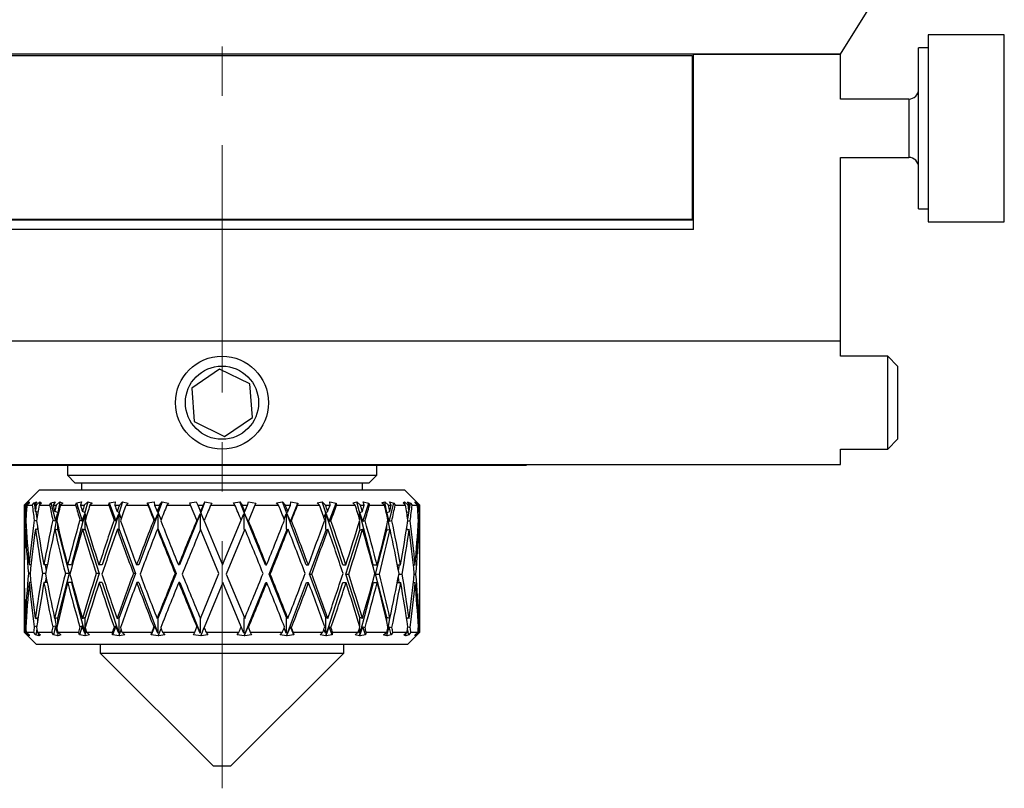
# Model space of a CAD drawing. Header units: inches. Extents: x 0.9 to 19.7, y 1.7 to 15.6.
# Tile 6 of 11: x 10.7 to 12.7, y 6.7 to 8.3. Entities that reach past the tile are written whole.
import ezdxf

# ---------------------------------------------------------------- set-up
doc = ezdxf.new("R2010")
doc.units = ezdxf.units.IN
doc.header["$MEASUREMENT"] = 0
doc.linetypes.add('CENTERX2', pattern=[0.8, 0.5, -0.1, 0.1, -0.1])
doc.layers.add('SLD-0', color=7, linetype='Continuous')

msp = doc.modelspace()

# ---------------------------------------------------------------- linework, layer by layer
at = {"color": 7, "linetype": 'Continuous', "lineweight": 25}
for p, q in [((12.3504, 8.188), (12.4129, 8.288)), ((12.6811, 8.2269), (12.5275, 8.2269)), ((12.5275, 8.2269), (12.5275, 8.0959)), ((12.6811, 8.0959), (12.6811, 8.2269)), ((12.5275, 8.2008), (12.5079, 8.2008)), ((12.5079, 8.0879), (12.5079, 8.2008)), ((12.3504, 8.188), (9.8504, 8.188)), ((10.1504, 8.185), (12.0504, 8.185)), ((12.0504, 8.185), (12.0504, 7.854)), ((12.0529, 7.833), (12.0529, 8.188)), ((12.0529, 8.188), (12.3504, 8.188)), ((12.3504, 8.097), (12.3504, 8.188)), ((12.0529, 8.0948), (12.0504, 8.0923)), ((12.4882, 8.097), (12.3504, 8.097)), ((12.4882, 8.097), (12.4882, 7.9789)), ((12.5079, 7.8752), (12.5079, 8.0879)), ((12.5275, 8.0959), (12.5275, 7.849)), ((12.6811, 7.849), (12.6811, 8.0959)), ((12.0504, 7.9836), (12.0529, 7.9811)), ((12.3504, 7.9789), (12.4882, 7.9789)), ((12.3504, 7.608), (12.3504, 7.9789)), ((12.5079, 7.8752), (12.5275, 7.8752)), ((10.1479, 7.853), (12.0529, 7.853)), ((10.1504, 7.854), (12.0504, 7.854)), ((12.5275, 7.849), (12.6811, 7.849)), ((12.0529, 7.833), (10.1479, 7.833)), ((9.8504, 7.608), (12.3504, 7.608)), ((12.3504, 7.577), (12.3504, 7.608)), ((12.4454, 7.577), (12.3504, 7.577)), ((12.4654, 7.557), (12.4454, 7.577)), ((12.4454, 7.389), (12.4454, 7.577)), ((11.0956, 7.5509), (11.0391, 7.5127)), ((11.1569, 7.5211), (11.0956, 7.5509)), ((12.4654, 7.557), (12.4654, 7.409)), ((11.1617, 7.4531), (11.1569, 7.5211)), ((11.0391, 7.5127), (11.0439, 7.4447)), ((11.0439, 7.4447), (11.1052, 7.4149)), ((11.1052, 7.4149), (11.1617, 7.4531)), ((12.4454, 7.389), (12.4654, 7.409)), ((12.3504, 7.389), (12.4454, 7.389)), ((12.3504, 7.358), (12.3504, 7.389)), ((9.8504, 7.358), (12.3504, 7.358)), ((10.4854, 7.357), (10.9233, 7.357)), ((10.7879, 7.357), (10.7879, 7.3363)), ((10.9233, 7.358), (10.9233, 7.357)), ((10.9233, 7.357), (11.2775, 7.357)), ((11.2775, 7.357), (11.2775, 7.358)), ((11.2775, 7.357), (11.7154, 7.357)), ((11.4129, 7.3363), (11.4129, 7.357)), ((11.7154, 7.358), (11.7154, 7.357)), ((10.7879, 7.3363), (10.8029, 7.3213)), ((10.7879, 7.3363), (11.4129, 7.3363)), ((11.3979, 7.3213), (11.4129, 7.3363)), ((10.7314, 7.307), (10.7004, 7.276)), ((10.7314, 7.307), (11.4694, 7.307)), ((10.8029, 7.3213), (11.3979, 7.3213)), ((10.8167, 7.3213), (10.8167, 7.307)), ((11.3842, 7.307), (11.3842, 7.3213)), ((11.5004, 7.276), (11.4694, 7.307)), ((10.7086, 7.2825), (10.7025, 7.276)), ((10.7037, 7.276), (10.7104, 7.2823)), ((10.7057, 7.2805), (10.7086, 7.2825)), ((10.7104, 7.2823), (10.7104, 7.28)), ((10.7207, 7.2805), (10.7265, 7.2825)), ((10.7265, 7.2825), (10.7214, 7.276)), ((10.725, 7.276), (10.7322, 7.2823)), ((10.7322, 7.2823), (10.7317, 7.2768)), ((10.7322, 7.2823), (10.7354, 7.28)), ((10.7548, 7.2805), (10.7632, 7.2825)), ((10.7632, 7.2825), (10.7594, 7.276)), ((10.7652, 7.276), (10.7724, 7.2823)), ((10.7724, 7.2823), (10.7685, 7.261)), ((10.7724, 7.2823), (10.7786, 7.28)), ((10.8062, 7.2805), (10.8167, 7.2825)), ((10.8167, 7.2825), (10.8145, 7.276)), ((10.8221, 7.276), (10.829, 7.2823)), ((10.829, 7.2823), (10.8235, 7.261)), ((10.829, 7.2823), (10.838, 7.28)), ((10.8724, 7.2805), (10.8845, 7.2825)), ((10.8845, 7.2825), (10.8839, 7.276)), ((10.8993, 7.2823), (10.8924, 7.261)), ((10.8931, 7.276), (10.8993, 7.2823)), ((10.8993, 7.2823), (10.9106, 7.28)), ((10.95, 7.2805), (10.9631, 7.2825)), ((10.9631, 7.2825), (10.9642, 7.276)), ((10.9796, 7.2823), (10.9717, 7.261)), ((10.9744, 7.276), (10.9796, 7.2823)), ((10.9796, 7.2823), (10.9926, 7.28)), ((11.0351, 7.2805), (11.0485, 7.2825)), ((11.0485, 7.2825), (11.0513, 7.276)), ((11.066, 7.2823), (11.0575, 7.261)), ((11.062, 7.276), (11.066, 7.2823)), ((11.066, 7.2823), (11.0801, 7.28)), ((11.1236, 7.2805), (11.1366, 7.2825)), ((11.1366, 7.2825), (11.1408, 7.276)), ((11.1882, 7.1549), (11.1366, 7.2825)), ((11.1516, 7.276), (11.1542, 7.2823)), ((11.1542, 7.2823), (11.1686, 7.28)), ((11.2108, 7.2805), (11.2229, 7.2825)), ((11.2229, 7.2825), (11.2284, 7.276)), ((11.2705, 7.1549), (11.2229, 7.2825)), ((11.2386, 7.276), (11.2396, 7.2823)), ((11.2396, 7.2823), (11.2537, 7.28)), ((11.2925, 7.2805), (11.303, 7.2825)), ((11.303, 7.2825), (11.3095, 7.276)), ((11.3444, 7.1549), (11.303, 7.2825)), ((11.3181, 7.2823), (11.3311, 7.28)), ((11.3186, 7.276), (11.3181, 7.2823)), ((11.3646, 7.2805), (11.373, 7.2825)), ((11.373, 7.2825), (11.3801, 7.276)), ((11.4059, 7.1549), (11.373, 7.2825)), ((11.3856, 7.2823), (11.3969, 7.28)), ((11.3878, 7.276), (11.3856, 7.2823)), ((11.4235, 7.2805), (11.4293, 7.2825)), ((11.4293, 7.2825), (11.4367, 7.276)), ((11.4392, 7.2271), (11.4293, 7.2825)), ((11.4388, 7.2823), (11.4478, 7.28)), ((11.4425, 7.276), (11.4388, 7.2823)), ((11.4661, 7.2805), (11.4691, 7.2825)), ((11.4691, 7.2825), (11.4765, 7.276)), ((11.4696, 7.2775), (11.4691, 7.2825)), ((11.4751, 7.2823), (11.4814, 7.28)), ((11.48, 7.276), (11.4751, 7.2823)), ((11.4904, 7.2825), (11.4974, 7.276)), ((11.4904, 7.2805), (11.4904, 7.2825)), ((11.4926, 7.2823), (11.4958, 7.28)), ((11.4986, 7.276), (11.4926, 7.2823)), ((10.7004, 7.276), (10.7004, 7.1573)), ((10.7004, 7.276), (10.7013, 7.276)), ((10.7013, 7.276), (10.7057, 7.2805)), ((10.7025, 7.276), (10.7037, 7.276)), ((10.703, 7.263), (10.7051, 7.2624)), ((10.7057, 7.2805), (10.7058, 7.2795)), ((10.7104, 7.28), (10.706, 7.276)), ((10.706, 7.276), (10.7171, 7.276)), ((10.7171, 7.276), (10.7207, 7.2805)), ((10.7207, 7.2805), (10.7215, 7.2761)), ((10.7214, 7.276), (10.725, 7.276)), ((10.7284, 7.2615), (10.7232, 7.263)), ((10.7239, 7.2628), (10.7264, 7.2486)), ((10.7354, 7.28), (10.7307, 7.276)), ((10.7307, 7.276), (10.7521, 7.276)), ((10.7521, 7.276), (10.7548, 7.2805)), ((10.7548, 7.2805), (10.7642, 7.244)), ((10.7594, 7.276), (10.7652, 7.276)), ((10.7685, 7.261), (10.7623, 7.263)), ((10.7786, 7.28), (10.7739, 7.276)), ((10.7739, 7.276), (10.8046, 7.276)), ((10.8046, 7.276), (10.8062, 7.2805)), ((10.8062, 7.2805), (10.8181, 7.244)), ((10.8145, 7.276), (10.8221, 7.276)), ((10.8235, 7.261), (10.8183, 7.263)), ((10.838, 7.28), (10.8335, 7.276)), ((10.8335, 7.276), (10.8719, 7.276)), ((10.8719, 7.276), (10.8724, 7.2805)), ((10.8724, 7.2805), (10.886, 7.244)), ((10.8839, 7.276), (10.8931, 7.276)), ((10.8924, 7.261), (10.8885, 7.263)), ((10.9106, 7.28), (10.9065, 7.276)), ((10.9065, 7.276), (10.9507, 7.276)), ((10.9507, 7.276), (10.95, 7.2805)), ((10.95, 7.2805), (10.9647, 7.244)), ((10.9642, 7.276), (10.9744, 7.276)), ((10.9717, 7.261), (10.9692, 7.263)), ((10.9926, 7.28), (10.9892, 7.276)), ((10.9892, 7.276), (11.037, 7.276)), ((11.037, 7.276), (11.0351, 7.2805)), ((11.0495, 7.2458), (11.037, 7.276)), ((11.0513, 7.276), (11.062, 7.276)), ((11.0513, 7.276), (11.0566, 7.263)), ((11.0575, 7.261), (11.0566, 7.263)), ((11.0801, 7.28), (11.0775, 7.276)), ((11.0775, 7.276), (11.1265, 7.276)), ((11.1265, 7.276), (11.1236, 7.2805)), ((11.1408, 7.276), (11.1516, 7.276)), ((11.1454, 7.261), (11.1462, 7.263)), ((11.1462, 7.263), (11.1516, 7.276)), ((11.1669, 7.276), (11.1539, 7.2444)), ((11.1686, 7.28), (11.1669, 7.276)), ((11.1669, 7.276), (11.2147, 7.276)), ((11.2147, 7.276), (11.2108, 7.2805)), ((11.2284, 7.276), (11.2386, 7.276)), ((11.231, 7.261), (11.2335, 7.263)), ((11.2386, 7.2427), (11.2537, 7.28)), ((11.2537, 7.28), (11.253, 7.276)), ((11.253, 7.276), (11.2971, 7.276)), ((11.2971, 7.276), (11.2925, 7.2805)), ((11.3095, 7.276), (11.3186, 7.276)), ((11.3101, 7.261), (11.3141, 7.263)), ((11.3171, 7.2427), (11.3311, 7.28)), ((11.3311, 7.28), (11.3315, 7.276)), ((11.3315, 7.276), (11.3697, 7.276)), ((11.3697, 7.276), (11.3646, 7.2805)), ((11.3787, 7.261), (11.384, 7.263)), ((11.3801, 7.276), (11.3878, 7.276)), ((11.3848, 7.2427), (11.3969, 7.28)), ((11.3969, 7.28), (11.3983, 7.276)), ((11.3983, 7.276), (11.4287, 7.276)), ((11.4287, 7.276), (11.4235, 7.2805)), ((11.4334, 7.261), (11.4396, 7.263)), ((11.4367, 7.276), (11.4425, 7.276)), ((11.4382, 7.2427), (11.4478, 7.28)), ((11.4478, 7.28), (11.4503, 7.276)), ((11.4503, 7.276), (11.4714, 7.276)), ((11.4714, 7.276), (11.4661, 7.2805)), ((11.4736, 7.2616), (11.4783, 7.263)), ((11.4756, 7.2479), (11.4814, 7.28)), ((11.4765, 7.276), (11.48, 7.276)), ((11.4814, 7.28), (11.4846, 7.276)), ((11.4846, 7.276), (11.4954, 7.276)), ((11.4954, 7.276), (11.4904, 7.2805)), ((11.4957, 7.279), (11.4958, 7.28)), ((11.4958, 7.28), (11.4998, 7.276)), ((11.4962, 7.2625), (11.498, 7.263)), ((11.4974, 7.276), (11.4986, 7.276)), ((11.4998, 7.276), (11.5004, 7.276)), ((11.5004, 7.1573), (11.5004, 7.276)), ((10.704, 7.2453), (10.7023, 7.2458)), ((10.7209, 7.2458), (10.7258, 7.2444)), ((10.7585, 7.2458), (10.7642, 7.244)), ((10.7681, 7.2586), (10.7622, 7.2255)), ((10.7642, 7.244), (10.7681, 7.2586)), ((10.7681, 7.2586), (10.7681, 7.2516)), ((10.7693, 7.2568), (10.7685, 7.261)), ((10.8229, 7.2586), (10.7961, 7.1549)), ((10.8132, 7.2458), (10.8181, 7.244)), ((10.8181, 7.244), (10.8229, 7.2586)), ((10.8229, 7.2586), (10.8229, 7.229)), ((10.826, 7.2517), (10.8235, 7.261)), ((10.8916, 7.2586), (10.858, 7.1549)), ((10.8824, 7.2458), (10.886, 7.244)), ((10.886, 7.244), (10.8916, 7.2586)), ((10.8916, 7.2586), (10.8916, 7.229)), ((10.8965, 7.2486), (10.8924, 7.261)), ((10.9708, 7.2586), (10.9321, 7.1549)), ((10.9625, 7.2458), (10.9647, 7.244)), ((10.9647, 7.244), (10.9708, 7.2586)), ((10.9708, 7.2586), (10.9708, 7.229)), ((10.9773, 7.2463), (10.9717, 7.261)), ((11.0565, 7.2586), (11.0146, 7.1549)), ((11.0495, 7.2458), (11.0503, 7.244)), ((11.0503, 7.244), (11.0565, 7.2586)), ((11.0565, 7.2586), (11.0565, 7.229)), ((11.0643, 7.2444), (11.0575, 7.261)), ((11.0643, 7.2444), (11.1014, 7.1549)), ((11.1014, 7.1549), (11.1391, 7.2458)), ((11.1391, 7.2458), (11.1444, 7.2586)), ((11.1444, 7.2586), (11.1444, 7.229)), ((11.1531, 7.2427), (11.1454, 7.261)), ((11.1539, 7.2444), (11.1531, 7.2427)), ((11.2259, 7.2478), (11.23, 7.2586)), ((11.23, 7.2586), (11.23, 7.229)), ((11.2386, 7.2427), (11.231, 7.261)), ((11.2407, 7.2444), (11.2386, 7.2427)), ((11.3064, 7.2502), (11.3092, 7.2586)), ((11.3092, 7.2586), (11.3092, 7.229)), ((11.3171, 7.2427), (11.3101, 7.261)), ((11.3206, 7.2444), (11.3171, 7.2427)), ((11.3766, 7.2534), (11.3779, 7.2586)), ((11.3779, 7.2586), (11.3779, 7.2489)), ((11.3779, 7.2427), (11.3779, 7.229)), ((11.3848, 7.2427), (11.3787, 7.261)), ((11.3894, 7.2444), (11.3848, 7.2427)), ((11.4382, 7.2427), (11.4334, 7.261)), ((11.4437, 7.2444), (11.4382, 7.2427)), ((11.4808, 7.2444), (11.4755, 7.2429)), ((11.4988, 7.2444), (11.4971, 7.244)), ((10.7031, 7.2273), (10.705, 7.2268)), ((10.7286, 7.2258), (10.7234, 7.2273)), ((10.7276, 7.2326), (10.727, 7.2263)), ((10.7688, 7.2253), (10.7626, 7.2273)), ((10.7681, 7.2373), (10.7681, 7.229)), ((10.7681, 7.229), (10.7917, 7.1377)), ((10.7681, 7.229), (10.7688, 7.2253)), ((10.8239, 7.2253), (10.8187, 7.2273)), ((10.8229, 7.229), (10.8525, 7.1377)), ((10.8229, 7.229), (10.8239, 7.2253)), ((10.8928, 7.2253), (10.8889, 7.2273)), ((10.8916, 7.229), (10.9257, 7.1377)), ((10.8916, 7.229), (10.8928, 7.2253)), ((10.9722, 7.2253), (10.9698, 7.2273)), ((10.9708, 7.229), (11.0077, 7.1377)), ((10.9708, 7.229), (10.9722, 7.2253)), ((11.0565, 7.229), (11.0572, 7.2273)), ((11.0943, 7.1377), (11.0572, 7.2273)), ((11.1468, 7.2273), (11.1091, 7.1363)), ((11.1444, 7.229), (11.1459, 7.2253)), ((11.1957, 7.1363), (11.2316, 7.2253)), ((11.23, 7.229), (11.2316, 7.2253)), ((11.2316, 7.2253), (11.234, 7.2273)), ((11.2774, 7.1363), (11.3106, 7.2253)), ((11.3092, 7.229), (11.3106, 7.2253)), ((11.3106, 7.2253), (11.3146, 7.2273)), ((11.3504, 7.1363), (11.3792, 7.2253)), ((11.3779, 7.229), (11.3792, 7.2253)), ((11.3792, 7.2253), (11.3844, 7.2273)), ((11.4107, 7.1363), (11.4337, 7.2253)), ((11.4327, 7.2324), (11.4327, 7.229)), ((11.4327, 7.229), (11.4337, 7.2253)), ((11.4337, 7.2253), (11.4399, 7.2273)), ((11.4729, 7.2257), (11.4785, 7.2273)), ((11.4743, 7.2261), (11.4738, 7.2315)), ((11.4961, 7.2267), (11.4981, 7.2273)), ((10.7007, 7.1549), (10.7004, 7.1549)), ((10.7144, 7.1549), (10.7107, 7.1549)), ((10.7474, 7.1549), (10.7405, 7.1549)), ((10.7433, 7.1549), (10.7453, 7.1438)), ((10.7961, 7.1549), (10.7883, 7.1549)), ((10.858, 7.1549), (10.8518, 7.1549)), ((10.9321, 7.1549), (10.9278, 7.1549)), ((11.0146, 7.1549), (11.0124, 7.1549)), ((11.1882, 7.1549), (11.1904, 7.1549)), ((11.2705, 7.1549), (11.2749, 7.1549)), ((11.3444, 7.1549), (11.3506, 7.1549)), ((11.4059, 7.1549), (11.4138, 7.1549)), ((11.4549, 7.1549), (11.4612, 7.1549)), ((11.4569, 7.144), (11.4589, 7.1549)), ((11.4872, 7.1549), (11.4906, 7.1549)), ((11.5002, 7.1549), (11.5004, 7.1549)), ((10.7005, 7.1377), (10.7005, 7.1377)), ((10.7126, 7.1377), (10.7091, 7.1377)), ((10.7441, 7.1377), (10.7374, 7.1377)), ((10.745, 7.1302), (10.743, 7.1192)), ((10.7917, 7.1377), (10.7681, 7.0464)), ((10.7917, 7.1377), (10.7839, 7.1377)), ((10.8525, 7.1377), (10.8229, 7.0464)), ((10.8525, 7.1377), (10.8463, 7.1377)), ((10.9257, 7.1377), (10.8916, 7.0464)), ((10.9257, 7.1377), (10.9214, 7.1377)), ((11.0077, 7.1377), (10.9708, 7.0464)), ((11.0077, 7.1377), (11.0055, 7.1377)), ((11.0566, 7.0468), (11.0943, 7.1377)), ((11.1091, 7.1363), (11.1462, 7.0468)), ((11.231, 7.0488), (11.1957, 7.1363)), ((11.1957, 7.1363), (11.1979, 7.1363)), ((11.3101, 7.0488), (11.2774, 7.1363)), ((11.2774, 7.1363), (11.2817, 7.1363)), ((11.3787, 7.0488), (11.3504, 7.1363)), ((11.3504, 7.1363), (11.3565, 7.1363)), ((11.4334, 7.0488), (11.4107, 7.1363)), ((11.4107, 7.1363), (11.4185, 7.1363)), ((11.4586, 7.1192), (11.4567, 7.1301)), ((11.4579, 7.1363), (11.4645, 7.1363)), ((11.4888, 7.1363), (11.4922, 7.1363)), ((10.7007, 7.1192), (10.7004, 7.1192)), ((10.7004, 7.1154), (10.7004, 7.0191)), ((10.7143, 7.1192), (10.7108, 7.1192)), ((10.7472, 7.1192), (10.7407, 7.1192)), ((10.7965, 7.1192), (10.7887, 7.1192)), ((10.7965, 7.1192), (10.8229, 7.0168)), ((10.8585, 7.1192), (10.8522, 7.1192)), ((10.8585, 7.1192), (10.8916, 7.0168)), ((10.9326, 7.1192), (10.9283, 7.1192)), ((10.9326, 7.1192), (10.9708, 7.0168)), ((11.0151, 7.1192), (11.0129, 7.1192)), ((11.0151, 7.1192), (11.0565, 7.0168)), ((11.102, 7.1192), (11.0643, 7.0283)), ((11.1391, 7.0296), (11.102, 7.1192)), ((11.1452, 7.0115), (11.1887, 7.1192)), ((11.1887, 7.1192), (11.1909, 7.1192)), ((11.2309, 7.0115), (11.271, 7.1192)), ((11.271, 7.1192), (11.2754, 7.1192)), ((11.3099, 7.0115), (11.3448, 7.1192)), ((11.3448, 7.1192), (11.351, 7.1192)), ((11.3785, 7.0115), (11.4063, 7.1192)), ((11.4063, 7.1192), (11.4141, 7.1192)), ((11.4546, 7.1192), (11.4615, 7.1192)), ((11.4871, 7.1192), (11.4907, 7.1192)), ((11.5002, 7.1192), (11.5004, 7.1192)), ((11.5004, 7.0191), (11.5004, 7.1154)), ((10.7051, 7.0473), (10.703, 7.0468)), ((10.7232, 7.0468), (10.7288, 7.0484)), ((10.7271, 7.0479), (10.7277, 7.0411)), ((10.7623, 7.0468), (10.7685, 7.0488)), ((10.7627, 7.0469), (10.7681, 7.0168)), ((10.7685, 7.0488), (10.7681, 7.0464)), ((10.7681, 7.0464), (10.7681, 7.0354)), ((10.8183, 7.0468), (10.8235, 7.0488)), ((10.8235, 7.0488), (10.8229, 7.0464)), ((10.8229, 7.0464), (10.8229, 7.0168)), ((10.8885, 7.0468), (10.8924, 7.0488)), ((10.8924, 7.0488), (10.8916, 7.0464)), ((10.8916, 7.0464), (10.8916, 7.0168)), ((10.9692, 7.0468), (10.9717, 7.0488)), ((10.9717, 7.0488), (10.9708, 7.0464)), ((10.9708, 7.0464), (10.9708, 7.0168)), ((11.0566, 7.0468), (11.0565, 7.0464)), ((11.0565, 7.0464), (11.0565, 7.0168)), ((11.1454, 7.0488), (11.1444, 7.0464)), ((11.1444, 7.0464), (11.1444, 7.0168)), ((11.231, 7.0488), (11.23, 7.0464)), ((11.23, 7.0464), (11.23, 7.0168)), ((11.2335, 7.0468), (11.231, 7.0488)), ((11.3101, 7.0488), (11.3092, 7.0464)), ((11.3092, 7.0464), (11.3092, 7.0168)), ((11.3141, 7.0468), (11.3101, 7.0488)), ((11.3787, 7.0488), (11.3779, 7.0464)), ((11.3779, 7.0464), (11.3779, 7.0327)), ((11.384, 7.0468), (11.3787, 7.0488)), ((11.4334, 7.0488), (11.4327, 7.0464)), ((11.4327, 7.0464), (11.4327, 7.043)), ((11.4331, 7.0115), (11.4395, 7.0468)), ((11.4396, 7.0468), (11.4334, 7.0488)), ((11.4783, 7.0468), (11.4731, 7.0482)), ((11.4739, 7.0429), (11.4744, 7.0479)), ((11.498, 7.0468), (11.4962, 7.0473)), ((10.7023, 7.0296), (10.7041, 7.0301)), ((10.7263, 7.0311), (10.7209, 7.0296)), ((10.7262, 7.0256), (10.724, 7.0134)), ((10.7642, 7.0314), (10.7585, 7.0296)), ((10.7642, 7.0314), (10.7596, 7.0134)), ((10.7681, 7.0168), (10.7642, 7.0314)), ((10.8181, 7.0314), (10.8122, 7.0134)), ((10.8181, 7.0314), (10.8132, 7.0296)), ((10.8229, 7.0168), (10.8181, 7.0314)), ((10.886, 7.0314), (10.8793, 7.0134)), ((10.886, 7.0314), (10.8824, 7.0296)), ((10.8916, 7.0168), (10.886, 7.0314)), ((10.8928, 7.013), (10.8965, 7.0241)), ((10.9647, 7.0314), (10.9575, 7.0134)), ((10.9647, 7.0314), (10.9625, 7.0296)), ((10.9708, 7.0168), (10.9647, 7.0314)), ((10.9722, 7.013), (10.9773, 7.0264)), ((11.0452, 7.0191), (11.0495, 7.0296)), ((11.0503, 7.0314), (11.0495, 7.0296)), ((11.0565, 7.0168), (11.0503, 7.0314)), ((11.058, 7.013), (11.0643, 7.0283)), ((11.1444, 7.0168), (11.1391, 7.0296)), ((11.1459, 7.013), (11.1531, 7.03)), ((11.1531, 7.03), (11.1539, 7.0283)), ((11.1539, 7.0283), (11.1576, 7.0191)), ((11.23, 7.0168), (11.2259, 7.0276)), ((11.2316, 7.013), (11.2386, 7.03)), ((11.2386, 7.03), (11.2407, 7.0283)), ((11.2452, 7.0137), (11.2386, 7.03)), ((11.3092, 7.0168), (11.3064, 7.0252)), ((11.3106, 7.013), (11.3171, 7.03)), ((11.3232, 7.0137), (11.3171, 7.03)), ((11.3171, 7.03), (11.3206, 7.0283)), ((11.3779, 7.0265), (11.3779, 7.0168)), ((11.3792, 7.013), (11.3848, 7.03)), ((11.3848, 7.03), (11.3894, 7.0283)), ((11.3901, 7.0137), (11.3848, 7.03)), ((11.4337, 7.013), (11.4382, 7.03)), ((11.4382, 7.03), (11.4437, 7.0283)), ((11.4424, 7.0137), (11.4382, 7.03)), ((11.4776, 7.0137), (11.4754, 7.0261)), ((11.4759, 7.0297), (11.4808, 7.0283)), ((11.4971, 7.0287), (11.4988, 7.0283)), ((10.7004, 7.0191), (10.7248, 6.9948)), ((10.7004, 7.0191), (10.7019, 7.0191)), ((10.7074, 7.0134), (10.7019, 7.0191)), ((10.7045, 7.0191), (10.7104, 7.0137)), ((10.7045, 7.0191), (10.7195, 7.0191)), ((10.7076, 7.0162), (10.7074, 7.0134)), ((10.7106, 7.0115), (10.7074, 7.0134)), ((10.7104, 7.013), (10.7094, 7.0128)), ((10.7094, 7.0128), (10.7106, 7.0115)), ((10.7104, 7.0118), (10.7094, 7.0128)), ((10.724, 7.0134), (10.7195, 7.0191)), ((10.7304, 7.0115), (10.724, 7.0134)), ((10.7272, 7.0191), (10.7334, 7.0137)), ((10.7272, 7.0191), (10.7562, 7.0191)), ((10.7294, 7.0128), (10.7303, 7.013)), ((10.7294, 7.0128), (10.7304, 7.0115)), ((10.7304, 7.0118), (10.7294, 7.0128)), ((10.7303, 7.013), (10.7306, 7.0161)), ((10.7303, 7.013), (10.7304, 7.0118)), ((10.7334, 7.0137), (10.7304, 7.0118)), ((10.7596, 7.0134), (10.7562, 7.0191)), ((10.7687, 7.0115), (10.7596, 7.0134)), ((10.768, 7.0128), (10.7688, 7.013)), ((10.768, 7.0128), (10.7687, 7.0115)), ((10.769, 7.0118), (10.768, 7.0128)), ((10.7681, 7.0211), (10.7681, 7.0168)), ((10.7686, 7.0191), (10.7748, 7.0137)), ((10.7686, 7.0191), (10.8102, 7.0191)), ((10.7688, 7.013), (10.7697, 7.0181)), ((10.7688, 7.013), (10.769, 7.0118)), ((10.7748, 7.0137), (10.769, 7.0118)), ((10.8122, 7.0134), (10.8102, 7.0191)), ((10.8236, 7.0115), (10.8122, 7.0134)), ((10.8232, 7.0128), (10.8239, 7.013)), ((10.8232, 7.0128), (10.8236, 7.0115)), ((10.8242, 7.0118), (10.8232, 7.0128)), ((10.8239, 7.013), (10.826, 7.021)), ((10.8239, 7.013), (10.8242, 7.0118)), ((10.8326, 7.0137), (10.8242, 7.0118)), ((10.8266, 7.0191), (10.8326, 7.0137)), ((10.8266, 7.0191), (10.8788, 7.0191)), ((10.8793, 7.0134), (10.8788, 7.0191)), ((10.8924, 7.0115), (10.8793, 7.0134)), ((10.8923, 7.0128), (10.8928, 7.013)), ((10.8923, 7.0128), (10.8924, 7.0115)), ((10.8932, 7.0118), (10.8923, 7.0128)), ((10.8928, 7.013), (10.8932, 7.0118)), ((10.9038, 7.0137), (10.8932, 7.0118)), ((10.8983, 7.0191), (10.9038, 7.0137)), ((10.8983, 7.0191), (10.9584, 7.0191)), ((10.9575, 7.0134), (10.9584, 7.0191)), ((10.9717, 7.0115), (10.9575, 7.0134)), ((10.9719, 7.0128), (10.9717, 7.0115)), ((10.9719, 7.0128), (10.9722, 7.013)), ((10.9727, 7.0118), (10.9719, 7.0128)), ((10.9722, 7.013), (10.9727, 7.0118)), ((10.9848, 7.0137), (10.9727, 7.0118)), ((10.9802, 7.0191), (10.9848, 7.0137)), ((10.9802, 7.0191), (11.0452, 7.0191)), ((11.0428, 7.0134), (11.0452, 7.0191)), ((11.0574, 7.0115), (11.0428, 7.0134)), ((11.0579, 7.0128), (11.0574, 7.0115)), ((11.0579, 7.0128), (11.058, 7.013)), ((11.0585, 7.0118), (11.0579, 7.0128)), ((11.058, 7.013), (11.0585, 7.0118)), ((11.0716, 7.0137), (11.0585, 7.0118)), ((11.0681, 7.0191), (11.1347, 7.0191)), ((11.0681, 7.0191), (11.0716, 7.0137)), ((11.131, 7.0134), (11.1347, 7.0191)), ((11.1452, 7.0115), (11.131, 7.0134)), ((11.146, 7.0128), (11.1452, 7.0115)), ((11.146, 7.0128), (11.1459, 7.013)), ((11.1464, 7.0118), (11.146, 7.0128)), ((11.1599, 7.0137), (11.1464, 7.0118)), ((11.1576, 7.0191), (11.1599, 7.0137)), ((11.1576, 7.0191), (11.2225, 7.0191)), ((11.2177, 7.0134), (11.2225, 7.0191)), ((11.2309, 7.0115), (11.2177, 7.0134)), ((11.2319, 7.0128), (11.2309, 7.0115)), ((11.2319, 7.0128), (11.2316, 7.013)), ((11.2321, 7.0118), (11.2319, 7.0128)), ((11.2452, 7.0137), (11.2321, 7.0118)), ((11.2443, 7.0191), (11.2452, 7.0137)), ((11.2443, 7.0191), (11.3042, 7.0191)), ((11.2985, 7.0134), (11.3042, 7.0191)), ((11.3099, 7.0115), (11.2985, 7.0134)), ((11.3112, 7.0128), (11.3099, 7.0115)), ((11.3112, 7.0128), (11.3106, 7.013)), ((11.3232, 7.0137), (11.3111, 7.0118)), ((11.3111, 7.0118), (11.3112, 7.0128)), ((11.3237, 7.0191), (11.3232, 7.0137)), ((11.3237, 7.0191), (11.3757, 7.0191)), ((11.3694, 7.0134), (11.3757, 7.0191)), ((11.3785, 7.0115), (11.3694, 7.0134)), ((11.3779, 7.0168), (11.3766, 7.022)), ((11.3799, 7.0128), (11.3785, 7.0115)), ((11.3799, 7.0128), (11.3792, 7.013)), ((11.3901, 7.0137), (11.3795, 7.0118)), ((11.3795, 7.0118), (11.3799, 7.0128)), ((11.392, 7.0191), (11.3901, 7.0137)), ((11.392, 7.0191), (11.4334, 7.0191)), ((11.4268, 7.0134), (11.4334, 7.0191)), ((11.4331, 7.0115), (11.4268, 7.0134)), ((11.4327, 7.0168), (11.4325, 7.0183)), ((11.4327, 7.0186), (11.4327, 7.0168)), ((11.4345, 7.0128), (11.4331, 7.0115)), ((11.4345, 7.0128), (11.4337, 7.013)), ((11.4424, 7.0137), (11.434, 7.0118)), ((11.434, 7.0118), (11.4345, 7.0128)), ((11.4456, 7.0191), (11.4424, 7.0137)), ((11.4456, 7.0191), (11.4744, 7.0191)), ((11.4678, 7.0134), (11.4744, 7.0191)), ((11.4711, 7.0115), (11.4678, 7.0134)), ((11.4711, 7.0115), (11.4715, 7.0167)), ((11.4725, 7.0128), (11.4711, 7.0115)), ((11.4715, 7.013), (11.4723, 7.0174)), ((11.4725, 7.0128), (11.4715, 7.013)), ((11.4776, 7.0137), (11.4718, 7.0118)), ((11.4718, 7.0118), (11.4725, 7.0128)), ((11.4761, 6.9948), (11.5004, 7.0191)), ((11.4819, 7.0191), (11.4776, 7.0137)), ((11.4819, 7.0191), (11.4966, 7.0191)), ((11.4904, 7.0134), (11.4966, 7.0191)), ((11.4904, 7.0115), (11.4904, 7.0134)), ((11.4917, 7.0128), (11.4904, 7.0115)), ((11.4908, 7.013), (11.4908, 7.0138)), ((11.4917, 7.0128), (11.4908, 7.013)), ((11.4939, 7.0137), (11.4909, 7.0118)), ((11.4909, 7.0118), (11.4917, 7.0128)), ((11.4939, 7.0137), (11.4936, 7.0164)), ((11.4991, 7.0191), (11.4939, 7.0137)), ((11.4991, 7.0191), (11.5004, 7.0191)), ((10.7248, 6.9948), (11.4761, 6.9948)), ((10.8543, 6.9948), (10.8543, 6.9768)), ((11.3465, 6.9768), (11.3465, 6.9948)), ((10.8543, 6.9768), (11.0827, 6.7485)), ((10.8543, 6.9768), (11.3465, 6.9768)), ((11.1181, 6.7485), (11.3465, 6.9768)), ((11.0827, 6.7485), (11.1181, 6.7485))]:
    msp.add_line(p, q, dxfattribs=at)
for radius in [0.094, 0.074]:
    msp.add_circle((11.1004, 7.483), radius, dxfattribs=at)
for centre, start, end in [((12.4882, 8.1167), 270, 0), ((12.4882, 7.9592), 0, 90)]:
    msp.add_arc(centre, 0.0197, start, end, dxfattribs=at)
for centre, major_axis, ratio, start_param, end_param in [((11.1004, 7.1229), (-0.106, 0.9648), 0.399778, 1.367751, 1.399295), ((11.1004, 7.1573), (-0.106, 0.9648), 0.399778, 1.403691, 1.417199), ((11.1004, 7.1525), (0, 0.9657), 0.414214, 1.442565, 1.456081), ((11.1004, 7.1154), (0, 0.9657), 0.414214, 1.403763, 1.436769), ((11.1004, 7.1229), (-0.1999, 0.963), 0.359771, 1.337117, 1.368661), ((11.1004, 7.1573), (-0.1999, 0.963), 0.359771, 1.373058, 1.386565), ((11.1004, 7.1525), (0.106, 0.9648), 0.399778, 1.486479, 1.499995), ((11.1004, 7.1154), (0.106, 0.9648), 0.399778, 1.447677, 1.480683), ((11.1004, 7.1229), (-0.2754, 0.9621), 0.301556, 1.325571, 1.357114), ((11.1004, 7.1573), (-0.2754, 0.9621), 0.301556, 1.361511, 1.375018), ((11.1004, 7.1525), (0.1999, 0.963), 0.359771, 1.517113, 1.530628), ((11.1004, 7.1154), (0.1999, 0.963), 0.359771, 1.478311, 1.511316), ((11.1004, 7.1229), (-0.3316, 0.9626), 0.232336, 1.331791, 1.363335), ((11.1004, 7.1573), (-0.3316, 0.9626), 0.232336, 1.367732, 1.381239), ((11.1004, 7.1525), (0.2754, 0.9621), 0.301556, 1.52866, 1.542175), ((11.1004, 7.1154), (0.2754, 0.9621), 0.301556, 1.489858, 1.522863), ((11.1004, 7.1229), (-0.3702, 0.9639), 0.157191, 1.35137, 1.382914), ((11.1004, 7.1573), (-0.3702, 0.9639), 0.157191, 1.38731, 1.400817), ((11.1004, 7.1525), (0.3316, 0.9626), 0.232336, 1.522439, 1.535954), ((11.1004, 7.1154), (0.3316, 0.9626), 0.232336, 1.483637, 1.516642), ((11.1004, 7.1229), (-0.3926, 0.9652), 0.079166, 1.379472, 1.411015), ((11.1004, 7.1573), (-0.3926, 0.9652), 0.079166, 1.415412, 1.428919), ((11.1004, 7.1525), (0.3702, 0.9639), 0.157191, 1.502861, 1.516376), ((11.1004, 7.1154), (0.3702, 0.9639), 0.157191, 1.464059, 1.497064), ((11.1004, 7.1525), (0.3926, 0.9652), 0.079166, 1.474759, 1.488274), ((11.1004, 7.1154), (0.3926, 0.9652), 0.079166, 1.435957, 1.468962), ((11.1004, 7.1229), (-0.3926, 0.9652), 0.079166, 4.807783, 4.839327), ((11.1004, 7.1573), (-0.3926, 0.9652), 0.079166, 4.78988, 4.803387), ((11.1004, 7.1229), (-0.3702, 0.9639), 0.157191, 4.779681, 4.811225), ((11.1004, 7.1573), (-0.3702, 0.9639), 0.157191, 4.761778, 4.775285), ((11.1004, 7.1525), (0.3926, 0.9652), 0.079166, 4.859298, 4.872813), ((11.1004, 7.1154), (0.3926, 0.9652), 0.079166, 4.87861, 4.911615), ((11.1004, 7.1229), (-0.3316, 0.9626), 0.232336, 4.760103, 4.791647), ((11.1004, 7.1573), (-0.3316, 0.9626), 0.232336, 4.742199, 4.755707), ((11.1004, 7.1525), (0.3702, 0.9639), 0.157191, 4.8874, 4.900915), ((11.1004, 7.1154), (0.3702, 0.9639), 0.157191, 4.906712, 4.939717), ((11.1004, 7.1229), (-0.2754, 0.9621), 0.301556, 4.753882, 4.785426), ((11.1004, 7.1573), (-0.2754, 0.9621), 0.301556, 4.735979, 4.749486), ((11.1004, 7.1525), (0.3316, 0.9626), 0.232336, 4.906978, 4.920493), ((11.1004, 7.1154), (0.3316, 0.9626), 0.232336, 4.92629, 4.959295), ((11.1004, 7.1229), (-0.1999, 0.963), 0.359771, 4.765429, 4.796973), ((11.1004, 7.1573), (-0.1999, 0.963), 0.359771, 4.747525, 4.761033), ((11.1004, 7.1525), (0.2754, 0.9621), 0.301556, 4.913199, 4.926714), ((11.1004, 7.1154), (0.2754, 0.9621), 0.301556, 4.932511, 4.965516), ((11.1004, 7.1229), (-0.106, 0.9648), 0.399778, 4.796063, 4.827606), ((11.1004, 7.1573), (-0.106, 0.9648), 0.399778, 4.778159, 4.791666), ((11.1004, 7.1525), (0.1999, 0.963), 0.359771, 4.901652, 4.915167), ((11.1004, 7.1154), (0.1999, 0.963), 0.359771, 4.920964, 4.953969), ((11.1004, 7.1229), (0, 0.9657), 0.414214, 4.839976, 4.87152), ((11.1004, 7.1573), (0, 0.9657), 0.414214, 4.822073, 4.83558), ((11.1004, 7.1525), (0.106, 0.9648), 0.399778, 4.871018, 4.884534), ((11.1004, 7.1154), (0.106, 0.9648), 0.399778, 4.89033, 4.923336), ((11.1004, 7.1525), (0, 0.9657), 0.414214, 1.473984, 1.568296), ((11.1004, 7.1573), (-0.106, 0.9648), 0.399778, 1.43651, 1.529382), ((11.1004, 7.1525), (0.106, 0.9648), 0.399778, 1.517898, 1.61221), ((11.1004, 7.1573), (-0.1999, 0.963), 0.359771, 1.405877, 1.498749), ((11.1004, 7.1525), (0.1999, 0.963), 0.359771, 1.548532, 1.642844), ((11.1004, 7.1573), (-0.2754, 0.9621), 0.301556, 1.39433, 1.487202), ((11.1004, 7.1525), (0.2754, 0.9621), 0.301556, 1.560079, 1.654391), ((11.1004, 7.1573), (-0.3316, 0.9626), 0.232336, 1.400551, 1.493423), ((11.1004, 7.1525), (0.3316, 0.9626), 0.232336, 1.553858, 1.64817), ((11.1004, 7.1573), (-0.3702, 0.9639), 0.157191, 1.420129, 1.513001), ((11.1004, 7.1525), (0.3702, 0.9639), 0.157191, 1.534279, 1.628591), ((11.1004, 7.1573), (-0.3926, 0.9652), 0.079166, 1.448231, 1.541103), ((11.1004, 7.1525), (0.3926, 0.9652), 0.079166, 1.506178, 1.60049), ((11.1004, 7.1573), (-0.3926, 0.9652), 0.079166, 4.677696, 4.770568), ((11.1004, 7.1525), (0.3926, 0.9652), 0.079166, 4.747082, 4.841394), ((11.1004, 7.1573), (-0.3702, 0.9639), 0.157191, 4.649594, 4.742466), ((11.1004, 7.1525), (0.3702, 0.9639), 0.157191, 4.775184, 4.869496), ((11.1004, 7.1573), (-0.3316, 0.9626), 0.232336, 4.630015, 4.722888), ((11.1004, 7.1525), (0.3316, 0.9626), 0.232336, 4.794762, 4.889074), ((11.1004, 7.1573), (-0.2754, 0.9621), 0.301556, 4.623795, 4.716667), ((11.1004, 7.1525), (0.2754, 0.9621), 0.301556, 4.800983, 4.895295), ((11.1004, 7.1573), (-0.1999, 0.963), 0.359771, 4.635342, 4.728214), ((11.1004, 7.1525), (0.1999, 0.963), 0.359771, 4.789436, 4.883748), ((11.1004, 7.1573), (-0.106, 0.9648), 0.399778, 4.665975, 4.758847), ((11.1004, 7.1525), (0.106, 0.9648), 0.399778, 4.758803, 4.853115), ((11.1004, 7.1573), (0, 0.9657), 0.414214, 4.709889, 4.802761), ((11.1004, 7.1154), (0, 0.9657), 0.414214, 1.454674, 1.549106), ((11.1004, 7.1229), (-0.106, 0.9648), 0.399778, 1.418606, 1.511591), ((11.1004, 7.1154), (0.106, 0.9648), 0.399778, 1.498587, 1.59302), ((11.1004, 7.1229), (-0.1999, 0.963), 0.359771, 1.387972, 1.480958), ((11.1004, 7.1154), (0.1999, 0.963), 0.359771, 1.529221, 1.623653), ((11.1004, 7.1229), (-0.2754, 0.9621), 0.301556, 1.376425, 1.469411), ((11.1004, 7.1154), (0.2754, 0.9621), 0.301556, 1.540768, 1.6352), ((11.1004, 7.1229), (-0.3316, 0.9626), 0.232336, 1.382646, 1.475632), ((11.1004, 7.1154), (0.3316, 0.9626), 0.232336, 1.534547, 1.628979), ((11.1004, 7.1229), (-0.3702, 0.9639), 0.157191, 1.402224, 1.49521), ((11.1004, 7.1154), (0.3702, 0.9639), 0.157191, 1.514969, 1.609401), ((11.1004, 7.1229), (-0.3926, 0.9652), 0.079166, 1.430326, 1.523312), ((11.1004, 7.1154), (0.3926, 0.9652), 0.079166, 1.486867, 1.581299), ((11.1004, 7.1229), (-0.3926, 0.9652), 0.079166, 4.695487, 4.788472), ((11.1004, 7.1154), (0.3926, 0.9652), 0.079166, 4.766273, 4.860705), ((11.1004, 7.1229), (-0.3702, 0.9639), 0.157191, 4.667385, 4.760371), ((11.1004, 7.1154), (0.3702, 0.9639), 0.157191, 4.794375, 4.888807), ((11.1004, 7.1229), (-0.3316, 0.9626), 0.232336, 4.647807, 4.740792), ((11.1004, 7.1154), (0.3316, 0.9626), 0.232336, 4.813953, 4.908385), ((11.1004, 7.1229), (-0.2754, 0.9621), 0.301556, 4.641586, 4.734571), ((11.1004, 7.1154), (0.2754, 0.9621), 0.301556, 4.820174, 4.914606), ((11.1004, 7.1229), (-0.1999, 0.963), 0.359771, 4.653133, 4.746118), ((11.1004, 7.1154), (0.1999, 0.963), 0.359771, 4.808627, 4.903059), ((11.1004, 7.1229), (-0.106, 0.9648), 0.399778, 4.683766, 4.776752), ((11.1004, 7.1154), (0.106, 0.9648), 0.399778, 4.777993, 4.872426), ((11.1004, 7.1229), (0, 0.9657), 0.414214, 4.72768, 4.820666), ((11.1004, 7.1573), (0, 0.9657), 0.414214, 1.570796, 1.573296), ((11.1004, 7.1229), (0, 0.9657), 0.414214, 1.537709, 1.555505), ((11.1004, 7.1525), (0, 0.9657), 0.414214, 1.586087, 1.605282), ((11.1004, 7.1573), (0, 0.9657), 0.414214, 1.592487, 1.685512), ((11.1004, 7.1525), (0.106, 0.9648), 0.399778, 1.630001, 1.724394), ((11.1004, 7.1573), (-0.106, 0.9648), 0.399778, 1.548573, 1.641598), ((11.1004, 7.1525), (0.1999, 0.963), 0.359771, 1.660635, 1.755028), ((11.1004, 7.1573), (-0.1999, 0.963), 0.359771, 1.517939, 1.610964), ((11.1004, 7.1525), (0.2754, 0.9621), 0.301556, 1.672182, 1.766575), ((11.1004, 7.1573), (-0.2754, 0.9621), 0.301556, 1.506392, 1.599418), ((11.1004, 7.1525), (0.3316, 0.9626), 0.232336, 1.665961, 1.760354), ((11.1004, 7.1573), (-0.3316, 0.9626), 0.232336, 1.512613, 1.605638), ((11.1004, 7.1525), (0.3702, 0.9639), 0.157191, 1.646382, 1.740775), ((11.1004, 7.1573), (-0.3702, 0.9639), 0.157191, 1.532192, 1.625217), ((11.1004, 7.1525), (0.3926, 0.9652), 0.079166, 1.618281, 1.712674), ((11.1004, 7.1573), (-0.3926, 0.9652), 0.079166, 1.560293, 1.653319), ((11.1004, 7.1525), (0.3926, 0.9652), 0.079166, 4.634898, 4.729291), ((11.1004, 7.1573), (-0.3926, 0.9652), 0.079166, 4.56548, 4.658505), ((11.1004, 7.1525), (0.3702, 0.9639), 0.157191, 4.663, 4.757393), ((11.1004, 7.1573), (-0.3702, 0.9639), 0.157191, 4.537378, 4.630403), ((11.1004, 7.1525), (0.3316, 0.9626), 0.232336, 4.682579, 4.776971), ((11.1004, 7.1573), (-0.3316, 0.9626), 0.232336, 4.5178, 4.610825), ((11.1004, 7.1525), (0.2754, 0.9621), 0.301556, 4.688799, 4.783192), ((11.1004, 7.1573), (-0.2754, 0.9621), 0.301556, 4.511579, 4.604604), ((11.1004, 7.1525), (0.1999, 0.963), 0.359771, 4.677253, 4.771645), ((11.1004, 7.1573), (-0.1999, 0.963), 0.359771, 4.523126, 4.616151), ((11.1004, 7.1525), (0.106, 0.9648), 0.399778, 4.646619, 4.741012), ((11.1004, 7.1573), (-0.106, 0.9648), 0.399778, 4.55376, 4.646785), ((11.1004, 7.1525), (0, 0.9657), 0.414214, 4.602705, 4.697098), ((11.1004, 7.1229), (0, 0.9657), 0.414214, 1.574695, 1.667608), ((11.1004, 7.1154), (0, 0.9657), 0.414214, 1.566898, 1.570796), ((11.1004, 7.1154), (0.106, 0.9648), 0.399778, 1.610812, 1.705082), ((11.1004, 7.1229), (-0.106, 0.9648), 0.399778, 1.530781, 1.623694), ((11.1004, 7.1154), (0.1999, 0.963), 0.359771, 1.641445, 1.735716), ((11.1004, 7.1229), (-0.1999, 0.963), 0.359771, 1.500147, 1.593061), ((11.1004, 7.1154), (0.2754, 0.9621), 0.301556, 1.652992, 1.747263), ((11.1004, 7.1229), (-0.2754, 0.9621), 0.301556, 1.4886, 1.581514), ((11.1004, 7.1154), (0.3316, 0.9626), 0.232336, 1.646771, 1.741042), ((11.1004, 7.1229), (-0.3316, 0.9626), 0.232336, 1.494821, 1.587735), ((11.1004, 7.1154), (0.3702, 0.9639), 0.157191, 1.627193, 1.721463), ((11.1004, 7.1229), (-0.3702, 0.9639), 0.157191, 1.5144, 1.607313), ((11.1004, 7.1154), (0.3926, 0.9652), 0.079166, 1.599091, 1.693362), ((11.1004, 7.1229), (-0.3926, 0.9652), 0.079166, 1.542501, 1.635415), ((11.1004, 7.1154), (0.3926, 0.9652), 0.079166, 4.65421, 4.748481), ((11.1004, 7.1229), (-0.3926, 0.9652), 0.079166, 4.583384, 4.676297), ((11.1004, 7.1154), (0.3702, 0.9639), 0.157191, 4.682312, 4.776582), ((11.1004, 7.1229), (-0.3702, 0.9639), 0.157191, 4.555282, 4.648196), ((11.1004, 7.1154), (0.3316, 0.9626), 0.232336, 4.70189, 4.796161), ((11.1004, 7.1229), (-0.3316, 0.9626), 0.232336, 4.535704, 4.628617), ((11.1004, 7.1154), (0.2754, 0.9621), 0.301556, 4.708111, 4.802382), ((11.1004, 7.1229), (-0.2754, 0.9621), 0.301556, 4.529483, 4.622396), ((11.1004, 7.1154), (0.1999, 0.963), 0.359771, 4.696564, 4.790835), ((11.1004, 7.1229), (-0.1999, 0.963), 0.359771, 4.54103, 4.633943), ((11.1004, 7.1154), (0.106, 0.9648), 0.399778, 4.665931, 4.760201), ((11.1004, 7.1229), (-0.106, 0.9648), 0.399778, 4.571663, 4.664577), ((11.1004, 7.1154), (0, 0.9657), 0.414214, 4.622017, 4.716287), ((11.1004, 7.1525), (0.106, 0.9648), 0.399778, 1.742298, 1.753212), ((11.1004, 7.1573), (0, 0.9657), 0.414214, 1.704824, 1.714348), ((11.1004, 7.1525), (0.1999, 0.963), 0.359771, 1.772931, 1.783846), ((11.1004, 7.1573), (-0.106, 0.9648), 0.399778, 1.66091, 1.670434), ((11.1004, 7.1525), (0.2754, 0.9621), 0.301556, 1.784478, 1.795392), ((11.1004, 7.1573), (-0.1999, 0.963), 0.359771, 1.630276, 1.639801), ((11.1004, 7.1525), (0.3316, 0.9626), 0.232336, 1.778257, 1.789172), ((11.1004, 7.1573), (-0.2754, 0.9621), 0.301556, 1.618729, 1.628254), ((11.1004, 7.1525), (0.3702, 0.9639), 0.157191, 1.758679, 1.769593), ((11.1004, 7.1573), (-0.3316, 0.9626), 0.232336, 1.62495, 1.634475), ((11.1004, 7.1525), (0.3926, 0.9652), 0.079166, 1.730577, 1.741491), ((11.1004, 7.1573), (-0.3702, 0.9639), 0.157191, 1.644529, 1.654053), ((11.1004, 7.1573), (-0.3926, 0.9652), 0.079166, 1.67263, 1.682155), ((11.1004, 7.1525), (0.3926, 0.9652), 0.079166, 4.606081, 4.616995), ((11.1004, 7.1525), (0.3702, 0.9639), 0.157191, 4.634182, 4.645097), ((11.1004, 7.1573), (-0.3926, 0.9652), 0.079166, 4.536644, 4.546168), ((11.1004, 7.1525), (0.3316, 0.9626), 0.232336, 4.653761, 4.664675), ((11.1004, 7.1573), (-0.3702, 0.9639), 0.157191, 4.508542, 4.518066), ((11.1004, 7.1525), (0.2754, 0.9621), 0.301556, 4.659982, 4.670896), ((11.1004, 7.1573), (-0.3316, 0.9626), 0.232336, 4.488964, 4.498488), ((11.1004, 7.1525), (0.1999, 0.963), 0.359771, 4.648435, 4.659349), ((11.1004, 7.1573), (-0.2754, 0.9621), 0.301556, 4.482743, 4.492267), ((11.1004, 7.1525), (0.106, 0.9648), 0.399778, 4.617801, 4.628715), ((11.1004, 7.1573), (-0.1999, 0.963), 0.359771, 4.49429, 4.503814), ((11.1004, 7.1525), (0, 0.9657), 0.414214, 4.573887, 4.584801), ((11.1004, 7.1573), (-0.106, 0.9648), 0.399778, 4.524923, 4.534448)]:
    msp.add_ellipse(centre, major_axis=major_axis, ratio=ratio, start_param=start_param, end_param=end_param, dxfattribs=at)
msp.add_open_spline([(10.7104, 7.0137), (10.7104, 7.0131), (10.7104, 7.0124), (10.7104, 7.0119), (10.7104, 7.0118)], degree=3, knots=[0, 0, 0, 0, 0.905613, 1, 1, 1, 1], dxfattribs=at)
at = {"layer": 'SLD-0', "color": 7, "linetype": 'CENTERX2', "lineweight": 18}
msp.add_line((11.1004, 6.7034), (11.1004, 9.7635), dxfattribs=at)

doc.saveas('drawing.dxf')
